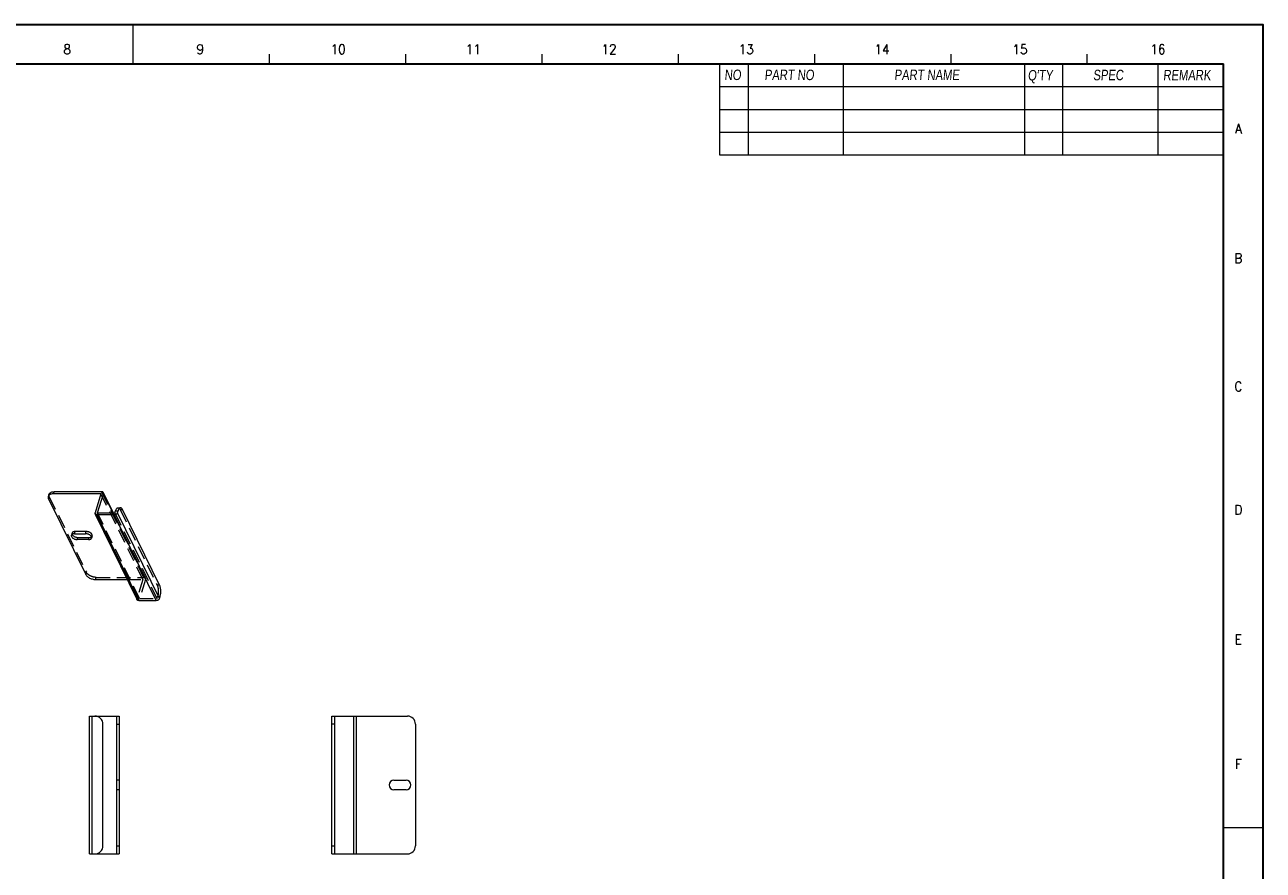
# Model space of a CAD drawing. Header units: millimetres. Extents: x 4065 to 8083, y -652 to 5416.
# Tile 66 of 256: x 6574 to 7033, y 478 to 791. Entities that reach past the tile are written whole.
import ezdxf
from ezdxf.enums import TextEntityAlignment as Align

# ---------------------------------------------------------------- set-up
doc = ezdxf.new("R2010")
doc.units = ezdxf.units.MM
doc.header["$LTSCALE"] = 0.8
doc.linetypes.add('HIDDEN', pattern=[9.525, 6.35, -3.175])
doc.layers.get('0').update_dxf_attribs({"linetype": 'CONTINUOUS', "lineweight": 0})
doc.layers.add('3', color=5, linetype='HIDDEN', lineweight=0)
doc.styles.get("Standard").update_dxf_attribs({"font": 'romans.shx', "width": 0.8, "oblique": 5, "bigfont": 'whgtxt.shx'})

msp = doc.modelspace()

# ---------------------------------------------------------------- linework, layer by layer
at = {"color": 7, "linetype": 'Continuous'}
for p, q in [((6614.267, 776.715), (6614.267, 790.825)), ((6664.713, 776.715), (6664.713, 780.242)), ((6715.159, 776.715), (6715.159, 780.242)), ((6765.605, 776.715), (6765.605, 780.242)), ((6816.052, 776.715), (6816.052, 780.242)), ((6866.498, 776.715), (6866.498, 780.242)), ((6916.944, 776.715), (6916.944, 780.242)), ((6967.39, 776.715), (6967.39, 780.242)), ((7017.837, 494.145), (7031.947, 494.145))]:
    msp.add_line(p, q, dxfattribs=at)
at = {"color": 7, "linetype": 'Continuous', "lineweight": 35}
for p in [(6210.697, 776.715), (7017.837, 211.576)]:
    msp.add_line(p, (7017.837, 776.715), dxfattribs=at)
for p, q in [((6831.221, 776.715), (6831.221, 742.997)), ((6841.804, 776.715), (6841.804, 742.997)), ((6831.221, 742.997), (7017.837, 742.997)), ((6582.842, 616.622), (6583.084, 617.405)), ((6582.945, 615.736), (6596.672, 587.763)), ((6584.793, 617.601), (6585.035, 618.384)), ((6602.293, 617.601), (6584.793, 617.601)), ((6602.535, 618.384), (6585.035, 618.384)), ((6602.293, 617.601), (6600.114, 610.551)), ((6601.036, 610.551), (6603.214, 617.601)), ((6603.191, 618.041), (6606.867, 610.551)), ((6603.214, 617.601), (6606.674, 610.551)), ((6600.138, 610.11), (6615.695, 578.408)), ((6600.793, 609.767), (6616.351, 578.065)), ((6607.241, 609.767), (6600.793, 609.767)), ((6601.036, 610.551), (6607.483, 610.551)), ((6622.798, 578.065), (6607.241, 609.767)), ((6607.483, 610.551), (6607.725, 611.334)), ((6607.725, 611.334), (6608.646, 611.334)), ((6608.404, 610.551), (6608.646, 611.334)), ((6623.961, 578.849), (6608.404, 610.551)), ((6608.64, 612.469), (6609.561, 612.469)), ((6624.014, 583.847), (6610.287, 611.819)), ((6592.498, 602.837), (6596.643, 602.837)), ((6593.566, 600.662), (6593.808, 601.445)), ((6597.711, 600.662), (6593.566, 600.662)), ((6593.808, 601.445), (6597.953, 601.445)), ((6597.711, 600.662), (6597.953, 601.445)), ((6600.35, 585.899), (6612.019, 585.899)), ((6616.351, 578.065), (6622.798, 578.065)), ((6623.961, 578.849), (6624.203, 579.632)), ((6598.069, 484.358), (6598.069, 535.358)), ((6598.069, 535.358), (6609.069, 535.358)), ((6599.069, 484.358), (6599.069, 535.358)), ((6603.069, 487.358), (6603.069, 532.358)), ((6608.069, 535.358), (6608.069, 484.358)), ((6609.069, 535.358), (6609.069, 484.358)), ((6687.73, 484.358), (6687.73, 535.358)), ((6687.73, 535.358), (6715.73, 535.358)), ((6688.73, 532.358), (6687.73, 532.358)), ((6688.73, 535.358), (6688.73, 484.358)), ((6695.73, 535.358), (6695.73, 484.358)), ((6696.73, 535.358), (6696.73, 484.358)), ((6718.73, 532.358), (6718.73, 487.358)), ((6710.73, 511.608), (6715.23, 511.608)), ((6715.23, 508.108), (6710.73, 508.108)), ((6687.73, 487.358), (6688.73, 487.358)), ((6598.069, 484.358), (6609.069, 484.358)), ((6687.73, 484.358), (6715.73, 484.358))]:
    msp.add_line(p, q)
at = {"color": 7}
for p, q in [((6877.081, 776.715), (6877.081, 742.997)), ((6944.107, 776.715), (6944.107, 742.997)), ((6958.218, 776.715), (6958.218, 742.997)), ((6993.495, 776.715), (6993.495, 742.997)), ((6831.221, 768.248), (7017.837, 768.248)), ((6831.221, 759.782), (7017.837, 759.782)), ((6831.221, 751.464), (7017.837, 751.464))]:
    msp.add_line(p, q, dxfattribs=at)
at = {"color": 7, "linetype": 'Continuous', "lineweight": 35}
msp.add_lwpolyline([(6192.503, 791.145), (6192.503, 197.145), (7032.503, 197.145), (7032.503, 791.145)], close=True, dxfattribs=at)
for centre, radius, start, end in [((6600.069, 532.358), 3, 0, 90), ((6715.73, 532.358), 3, 0, 90), ((6710.73, 509.858), 1.75, 90, 270), ((6715.23, 509.858), 1.75, 270, 90), ((6600.069, 487.358), 3, 270, 0), ((6715.73, 487.358), 3, 270, 0)]:
    msp.add_arc(centre, radius, start, end)
for points, start_tangent, end_tangent in [([(6582.842, 616.621), (6582.821, 616.545), (6582.811, 616.151), (6582.945, 615.736)], (-0.29708, -0.9548526), (0.4405427, -0.8977317)), ([(6584.793, 617.601), (6584.201, 617.554), (6583.685, 617.416), (6583.27, 617.194), (6582.977, 616.899), (6582.842, 616.621)], (-1, 0), (-0.29708, -0.9548526)), ([(6583.084, 617.405), (6583.219, 617.682), (6583.512, 617.977), (6583.927, 618.199), (6584.443, 618.337), (6585.035, 618.384)], (0.29708, 0.9548526), (1, 0)), ([(6603.191, 618.041), (6603.116, 618.155), (6602.963, 618.279), (6602.765, 618.357), (6602.535, 618.384)], (-0.4412958, 0.8973617), (-1, 0)), ([(6603.214, 617.601), (6603.245, 617.803), (6603.212, 617.992), (6603.191, 618.041)], (0.2952474, 0.9554208), (-0.4412958, 0.8973617)), ([(6600.114, 610.551), (6600.083, 610.348), (6600.117, 610.159), (6600.138, 610.11)], (-0.2952474, -0.9554208), (0.4412958, -0.8973617)), ([(6600.138, 610.11), (6600.213, 609.997), (6600.365, 609.872), (6600.563, 609.794), (6600.793, 609.767)], (0.4412958, -0.8973617), (1, 0)), ([(6607.241, 609.767), (6607.488, 609.794), (6607.734, 609.872), (6607.963, 609.997), (6608.16, 610.159), (6608.31, 610.348), (6608.404, 610.551)], (1, 0), (0.2952474, 0.9554208)), ([(6607.725, 611.334), (6607.91, 611.81), (6608.131, 612.169), (6608.377, 612.392), (6608.637, 612.469), (6608.64, 612.469)], (0.2952474, 0.9554208), (0.9999996, -0.0009059)), ([(6609.561, 612.469), (6609.558, 612.469), (6609.299, 612.392), (6609.052, 612.169), (6608.831, 611.81), (6608.646, 611.334)], (-0.9999996, 0.0009059), (-0.2952474, -0.9554208)), ([(6610.287, 611.819), (6610.066, 612.175), (6609.818, 612.396), (6609.561, 612.469)], (-0.4405427, 0.8977317), (-0.9999996, 0.0009059)), ([(6591.36, 602.266), (6591.336, 602.135), (6591.368, 601.881), (6591.496, 601.619), (6591.714, 601.364), (6592.009, 601.132), (6592.363, 600.935), (6592.756, 600.786), (6593.165, 600.693), (6593.566, 600.662)], (-0.2946236, -0.9556134), (1, 0)), ([(6592.498, 602.837), (6592.128, 602.806), (6591.81, 602.713), (6591.564, 602.564), (6591.402, 602.368), (6591.36, 602.266)], (-1, 0), (-0.2946236, -0.9556134)), ([(6591.63, 602.606), (6591.738, 602.402), (6591.956, 602.147), (6592.251, 601.915), (6592.605, 601.719), (6592.998, 601.57), (6593.407, 601.477), (6593.808, 601.445)], (0.3639538, -0.931417), (1, 0)), ([(6598.849, 601.233), (6598.873, 601.364), (6598.841, 601.619), (6598.713, 601.881), (6598.495, 602.135), (6598.2, 602.368), (6597.846, 602.564), (6597.453, 602.713), (6597.044, 602.806), (6596.643, 602.837)], (0.2946236, 0.9556134), (-1, 0)), ([(6597.711, 600.662), (6598.081, 600.693), (6598.399, 600.786), (6598.645, 600.935), (6598.807, 601.132), (6598.849, 601.233)], (1, 0), (0.2946236, 0.9556134)), ([(6597.953, 601.445), (6598.323, 601.477), (6598.641, 601.57), (6598.819, 601.667)], (1, 0), (0.824715, 0.5655486)), ([(6596.672, 587.763), (6596.945, 587.348), (6597.342, 586.954), (6597.845, 586.601), (6598.428, 586.305), (6599.061, 586.083), (6599.712, 585.945), (6600.35, 585.899)], (0.4405427, -0.8977317), (1, 0)), ([(6624.203, 579.632), (6624.342, 580.202), (6624.428, 580.836), (6624.456, 581.504), (6624.426, 582.171), (6624.339, 582.805), (6624.2, 583.373), (6624.014, 583.847)], (0.2952474, 0.9554208), (-0.4405427, 0.8977317)), ([(6616.351, 578.065), (6616.12, 578.092), (6615.923, 578.17), (6615.77, 578.295), (6615.695, 578.408)], (-1, 0), (-0.4412958, 0.8973617)), ([(6623.961, 578.849), (6623.867, 578.646), (6623.717, 578.457), (6623.52, 578.295), (6623.291, 578.17), (6623.045, 578.092), (6622.798, 578.065)], (-0.2952474, -0.9554208), (-1, 0))]:
    msp.add_spline(points, degree=3, dxfattribs=dict(start_tangent=start_tangent, end_tangent=end_tangent))
at = {"layer": '3'}
for p, q in [((6582.945, 615.736), (6583.187, 616.519)), ((6583.187, 616.519), (6596.914, 588.547)), ((6617.85, 585.899), (6602.293, 617.601)), ((6602.535, 618.384), (6618.092, 586.682)), ((6600.114, 610.551), (6615.672, 578.849)), ((6616.593, 578.849), (6601.036, 610.551)), ((6606.674, 610.551), (6618.771, 585.899)), ((6606.867, 610.551), (6618.748, 586.339)), ((6607.483, 610.551), (6623.04, 578.849)), ((6609.366, 611.819), (6623.093, 583.847)), ((6609.366, 611.819), (6610.287, 611.819)), ((6591.602, 603.05), (6591.36, 602.266)), ((6592.498, 602.837), (6592.74, 603.621)), ((6596.885, 603.621), (6592.74, 603.621)), ((6596.643, 602.837), (6596.885, 603.621)), ((6599.091, 602.016), (6598.849, 601.233)), ((6596.672, 587.763), (6596.914, 588.547)), ((6600.35, 585.899), (6600.592, 586.682)), ((6600.592, 586.682), (6618.092, 586.682)), ((6612.019, 585.899), (6617.85, 585.899)), ((6617.85, 585.899), (6615.672, 578.849)), ((6618.771, 585.899), (6616.593, 578.849)), ((6624.014, 583.847), (6623.093, 583.847)), ((6616.593, 578.849), (6623.04, 578.849)), ((6623.04, 578.849), (6623.282, 579.632)), ((6624.203, 579.632), (6623.282, 579.632)), ((6608.069, 532.358), (6609.069, 532.358)), ((6609.069, 511.608), (6608.069, 511.608)), ((6609.069, 508.108), (6608.069, 508.108)), ((6608.069, 487.358), (6609.069, 487.358))]:
    msp.add_line(p, q, dxfattribs=at)
for points, start_tangent, end_tangent in [([(6583.187, 616.519), (6583.053, 616.934), (6583.064, 617.328), (6583.084, 617.405)], (-0.4405427, 0.8977317), (0.29708, 0.9548526)), ([(6608.64, 612.469), (6608.897, 612.396), (6609.145, 612.175), (6609.366, 611.819)], (0.9999996, -0.0009059), (0.4405427, -0.8977317)), ([(6591.602, 603.05), (6591.578, 602.919), (6591.61, 602.664), (6591.63, 602.606)], (-0.2946236, -0.9556134), (0.3639538, -0.931417)), ([(6592.74, 603.621), (6592.37, 603.589), (6592.052, 603.496), (6591.806, 603.347), (6591.644, 603.151), (6591.602, 603.05)], (-1, 0), (-0.2946236, -0.9556134)), ([(6599.091, 602.016), (6599.115, 602.147), (6599.083, 602.402), (6598.955, 602.664), (6598.737, 602.919), (6598.442, 603.151), (6598.088, 603.347), (6597.695, 603.496), (6597.286, 603.589), (6596.885, 603.621)], (0.2946236, 0.9556134), (-1, 0)), ([(6598.819, 601.667), (6598.887, 601.719), (6599.049, 601.915), (6599.091, 602.016)], (0.824715, 0.5655486), (0.2946236, 0.9556134)), ([(6600.592, 586.682), (6599.954, 586.729), (6599.303, 586.867), (6598.67, 587.089), (6598.087, 587.384), (6597.585, 587.738), (6597.187, 588.132), (6596.914, 588.547)], (-1, 0), (-0.4405427, 0.8977317)), ([(6618.092, 586.682), (6618.322, 586.655), (6618.52, 586.577), (6618.673, 586.453), (6618.748, 586.339)], (1, 0), (0.4412958, -0.8973617)), ([(6618.748, 586.339), (6618.769, 586.29), (6618.803, 586.101), (6618.771, 585.899)], (0.4412958, -0.8973617), (-0.2952474, -0.9554208)), ([(6623.093, 583.847), (6623.279, 583.373), (6623.418, 582.805), (6623.505, 582.171), (6623.535, 581.504), (6623.507, 580.836), (6623.421, 580.202), (6623.282, 579.632)], (0.4405427, -0.8977317), (-0.2952474, -0.9554208)), ([(6615.695, 578.408), (6615.674, 578.457), (6615.64, 578.646), (6615.672, 578.849)], (-0.4412958, 0.8973617), (0.2952474, 0.9554208))]:
    msp.add_spline(points, degree=3, dxfattribs=dict(at, start_tangent=start_tangent, end_tangent=end_tangent))

# ---------------------------------------------------------------- texts
at = {"color": 7, "linetype": 'Continuous', "width": 0.933333}
for s, height, p in [('8', 3.528, (6589.819, 782.075)), ('9', 3.528, (6639.053, 782.075)), ('10', 3.5277, (6690.092, 782.075)), ('12', 3.5277, (6790.365, 782.075)), ('13', 3.5277, (6841.146, 782.075)), ('16', 3.5277, (6993.488, 782.075)), ('11', 3.5277, (6740.1, 782.075)), ('14', 3.5277, (6891.411, 782.075)), ('15', 3.5277, (6942.449, 782.075)), ('A', 3.528, (7023.308, 752.689)), ('B', 3.528, (7023.308, 704.744)), ('C', 3.528, (7023.308, 657.314)), ('D', 3.528, (7023.308, 611.689)), ('E', 3.528, (7023.308, 563.743)), ('F', 3.528, (7023.308, 517.602))]:
    msp.add_text(s, height=height, dxfattribs=at).set_placement(p, align=Align.MIDDLE_CENTER)
at = {"linetype": 'Continuous', "char_height": 3.86326, "attachment_point": 1}
for s, insert in [('{\\fㅁㅌㅈㅂ|b0|i0|c129|p50;NO}', (6833.047, 774.559)), ('{\\fㅁㅌㅈㅂ|b0|i0|c129|p50;PART NO}', (6847.891, 774.535)), ('{\\fㅁㅌㅈㅂ|b0|i0|c129|p50;PART NAME}', (6895.932, 774.535)), ("{\\fㅁㅌㅈㅂ|b0|i0|c129|p50;Q'TY}", (6945.355, 774.409)), ('{\\fㅁㅌㅈㅂ|b0|i0|c129|p50;SPEC}', (6969.518, 774.493)), ('{\\fㅁㅌㅈㅂ|b0|i0|c129|p50;REMARK}', (6995.429, 774.451))]:
    msp.add_mtext(s, dxfattribs=dict(at, insert=insert))

doc.saveas('drawing.dxf')
